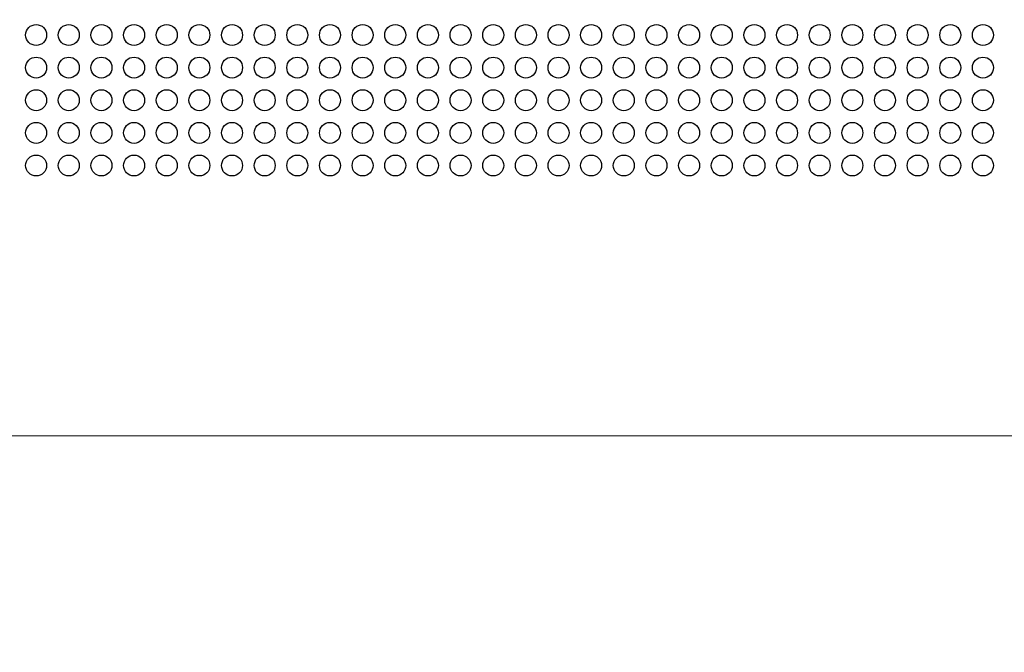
# Model space of a CAD drawing. Header units: millimetres. Extents: x 19 to 844, y 7 to 552.
# Tile 44 of 81: x 319 to 361, y 229 to 256. Entities that reach past the tile are written whole.
import ezdxf

# ---------------------------------------------------------------- set-up
doc = ezdxf.new("R2010")
doc.units = ezdxf.units.MM
doc.styles.add('SLDTEXTSTYLE2', font='GOTHIC.TTF', dxfattribs={"width": 0.913})
doc.dimstyles.new('SLDDIMSTYLE0', dxfattribs={"dimtxt": 3.175, "dimasz": 3.175, "dimexe": 0, "dimexo": 0.0625, "dimgap": 0.79375, "dimtad": 0, "dimtih": 1, "dimtoh": 1, "dimdec": 1, "dimlfac": 5, "dimrnd": 1e-09, "dimzin": 12, "dimdsep": 46, "dimtxsty": 'SLDTEXTSTYLE2', "dimsah": 1, "dimcen": 0.09, "dimadec": 0, "dimazin": 3, "dimtfac": 1, "dimtdec": 1, "dimtofl": 0, "dimtmove": 0, "dimatfit": 3, "dimfxl": 1, "dimfrac": 2, "dimtolj": 1, "dimtzin": 12, "dimarcsym": 0})
doc.dimstyles.new('SLDDIMSTYLE5', dxfattribs={"dimtxt": 3.175, "dimasz": 3.175, "dimexe": 0, "dimexo": 0.0625, "dimgap": 0.79375, "dimtad": 0, "dimtih": 1, "dimtoh": 1, "dimdec": 0, "dimlfac": 5, "dimrnd": 1e-09, "dimzin": 12, "dimdsep": 46, "dimtxsty": 'SLDTEXTSTYLE2', "dimsah": 1, "dimcen": 0.09, "dimadec": 0, "dimazin": 3, "dimtfac": 1, "dimtdec": 0, "dimtofl": 0, "dimtmove": 0, "dimatfit": 3, "dimfxl": 1, "dimfrac": 2, "dimtolj": 1, "dimtzin": 12, "dimarcsym": 0})

# ---------------------------------------------------------------- blocks, each defined once
blk = doc.blocks.new('_D_17')
at = {"color": 7, "linetype": 'Continuous', "lineweight": 18}
for p, q in [((387.684, 283.769), (417.989, 283.769)), ((414.814, 283.769), (414.814, 265.196)), ((410.709, 264.551), (409.741, 264.551)), ((409.741, 264.551), (409.741, 259.51)), ((418.92, 264.551), (419.887, 264.551)), ((419.887, 264.551), (419.887, 259.51)), ((409.741, 259.51), (410.709, 259.51)), ((419.887, 259.51), (418.92, 259.51)), ((414.814, 237.906), (414.814, 254.76)), ((294.064, 237.906), (417.989, 237.906))]:
    blk.add_line(p, q, dxfattribs=at)
for points in [[(414.814, 283.769), (414.306, 280.594), (415.322, 280.594)], [(414.814, 237.906), (415.322, 241.081), (414.306, 241.081)]]:
    blk.add_solid(points, dxfattribs=at)
at = {"color": 7, "linetype": 'Continuous', "lineweight": 18, "char_height": 3.175, "attachment_point": 1, "style": 'SLDTEXTSTYLE2'}
for s, insert in [('9.03', (410.709, 263.566)), ('229.3', (409.536, 258.816))]:
    blk.add_mtext(s, dxfattribs=dict(at, insert=insert))
blk = doc.blocks.new('_D_18')
at = {"color": 7, "linetype": 'Continuous', "lineweight": 18}
for p, q in [((294.064, 237.906), (417.989, 237.906)), ((414.814, 237.906), (414.814, 223.516)), ((411.882, 222.872), (410.914, 222.872)), ((410.914, 222.872), (410.914, 217.831)), ((417.747, 222.872), (418.714, 222.872)), ((418.714, 222.872), (418.714, 217.831)), ((410.914, 217.831), (411.882, 217.831)), ((418.714, 217.831), (417.747, 217.831)), ((414.814, 197.906), (414.814, 213.081)), ((294.064, 197.906), (417.989, 197.906))]:
    blk.add_line(p, q, dxfattribs=at)
for points in [[(414.814, 237.906), (414.306, 234.731), (415.322, 234.731)], [(414.814, 197.906), (415.322, 201.081), (414.306, 201.081)]]:
    blk.add_solid(points, dxfattribs=at)
at = {"color": 7, "linetype": 'Continuous', "lineweight": 18, "char_height": 3.175, "attachment_point": 1, "style": 'SLDTEXTSTYLE2'}
for s, insert in [('7.9', (411.882, 221.887)), ('200', (411.295, 217.136))]:
    blk.add_mtext(s, dxfattribs=dict(at, insert=insert))

msp = doc.modelspace()

# ---------------------------------------------------------------- linework, layer by layer
at = {"color": 7, "linetype": 'Continuous', "lineweight": 25}
for centre in [(319.684, 255.106), (321.084, 255.106), (322.484, 255.106), (323.884, 255.106), (325.284, 255.106), (326.684, 255.106), (328.084, 255.106), (329.484, 255.106), (330.884, 255.106), (332.284, 255.106), (333.684, 255.106), (335.084, 255.106), (336.484, 255.106), (337.884, 255.106), (339.284, 255.106), (340.684, 255.106), (342.084, 255.106), (343.484, 255.106), (344.884, 255.106), (346.284, 255.106), (347.684, 255.106), (349.084, 255.106), (350.484, 255.106), (351.884, 255.106), (353.284, 255.106), (354.684, 255.106), (356.084, 255.106), (357.484, 255.106), (358.884, 255.106), (360.284, 255.106), (319.684, 253.706), (321.084, 253.706), (322.484, 253.706), (323.884, 253.706), (325.284, 253.706), (326.684, 253.706), (328.084, 253.706), (329.484, 253.706), (330.884, 253.706), (332.284, 253.706), (333.684, 253.706), (335.084, 253.706), (336.484, 253.706), (337.884, 253.706), (339.284, 253.706), (340.684, 253.706), (342.084, 253.706), (343.484, 253.706), (344.884, 253.706), (346.284, 253.706), (347.684, 253.706), (349.084, 253.706), (350.484, 253.706), (351.884, 253.706), (353.284, 253.706), (354.684, 253.706), (356.084, 253.706), (357.484, 253.706), (358.884, 253.706), (360.284, 253.706), (319.684, 252.306), (321.084, 252.306), (322.484, 252.306), (323.884, 252.306), (325.284, 252.306), (326.684, 252.306), (328.084, 252.306), (329.484, 252.306), (330.884, 252.306), (332.284, 252.306), (333.684, 252.306), (335.084, 252.306), (336.484, 252.306), (337.884, 252.306), (339.284, 252.306), (340.684, 252.306), (342.084, 252.306), (343.484, 252.306), (344.884, 252.306), (346.284, 252.306), (347.684, 252.306), (349.084, 252.306), (350.484, 252.306), (351.884, 252.306), (353.284, 252.306), (354.684, 252.306), (356.084, 252.306), (357.484, 252.306), (358.884, 252.306), (360.284, 252.306), (319.684, 250.906), (321.084, 250.906), (322.484, 250.906), (323.884, 250.906), (325.284, 250.906), (326.684, 250.906), (328.084, 250.906), (329.484, 250.906), (330.884, 250.906), (332.284, 250.906), (333.684, 250.906), (335.084, 250.906), (336.484, 250.906), (337.884, 250.906), (339.284, 250.906), (340.684, 250.906), (342.084, 250.906), (343.484, 250.906), (344.884, 250.906), (346.284, 250.906), (347.684, 250.906), (349.084, 250.906), (350.484, 250.906), (351.884, 250.906), (353.284, 250.906), (354.684, 250.906), (356.084, 250.906), (357.484, 250.906), (358.884, 250.906), (360.284, 250.906), (319.684, 249.506), (321.084, 249.506), (322.484, 249.506), (323.884, 249.506), (325.284, 249.506), (326.684, 249.506), (328.084, 249.506), (329.484, 249.506), (330.884, 249.506), (332.284, 249.506), (333.684, 249.506), (335.084, 249.506), (336.484, 249.506), (337.884, 249.506), (339.284, 249.506), (340.684, 249.506), (342.084, 249.506), (343.484, 249.506), (344.884, 249.506), (346.284, 249.506), (347.684, 249.506), (349.084, 249.506), (350.484, 249.506), (351.884, 249.506), (353.284, 249.506), (354.684, 249.506), (356.084, 249.506), (357.484, 249.506), (358.884, 249.506), (360.284, 249.506)]:
    msp.add_circle(centre, 0.45, dxfattribs=at)

# ---------------------------------------------------------------- dimensions: what is measured, and where the dimension line sits
at = {"color": 7, "linetype": 'Continuous', "lineweight": 18}
for base, p1, p2, angle, dimstyle, picture, middle in [((414.814, 237.906), (386.414, 283.769), (292.794, 237.906), 90, 'SLDDIMSTYLE0', '_D_17', (414.814, 259.978)), ((414.814, 197.906), (292.794, 237.906), (292.794, 197.906), 270, 'SLDDIMSTYLE5', '_D_18', (414.814, 218.299))]:
    dim = msp.add_linear_dim(base=base, p1=p1, p2=p2, angle=angle, dimstyle=dimstyle, dxfattribs=at)
    dim.commit()
    dim.dimension.update_dxf_attribs({"geometry": picture, "text_midpoint": middle, "dimtype": 160})

doc.saveas('drawing.dxf')
